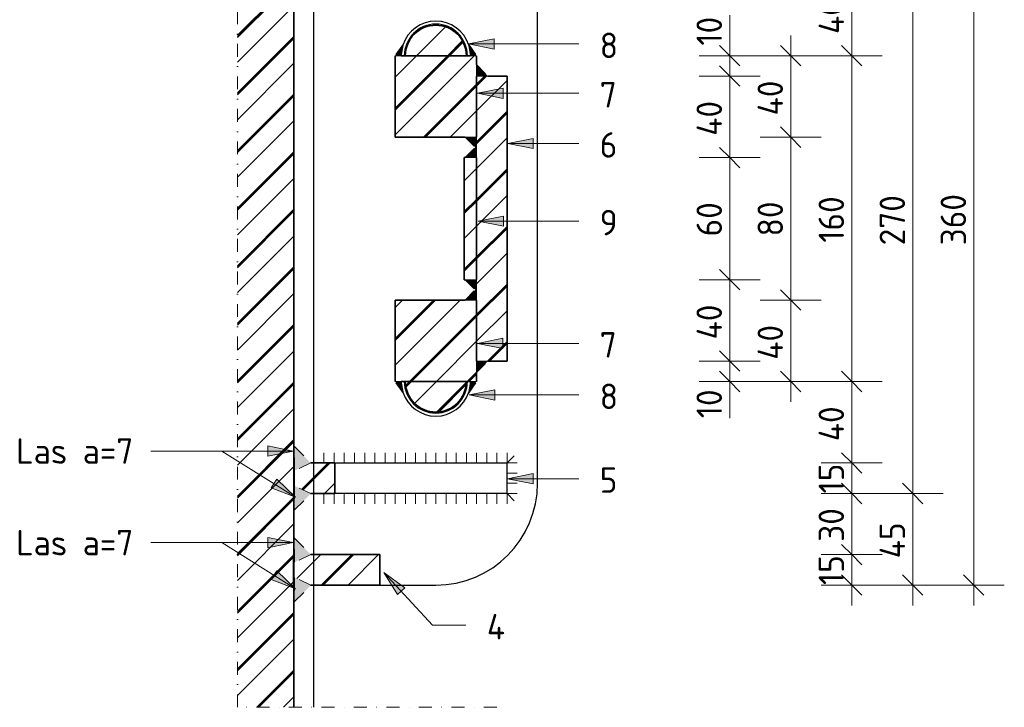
# Model space of a CAD drawing. Header units: millimetres. Extents: x -234509 to -203707, y -19731 to 120094.
# Tile 2 of 72: x -230072 to -229588, y 2060 to 2398. Entities that reach past the tile are written whole.
import ezdxf

# ---------------------------------------------------------------- set-up
doc = ezdxf.new("R2010")
doc.units = ezdxf.units.MM
doc.linetypes.add('Dash dot', pattern=[15.875, 6.35, -4.7625, 0, -4.7625])
for name, color, linetype, lineweight in [('Multi-Category Tags', 10, 'Continuous', 18), ('Multi-Category Tags-1', 7, 'Continuous', 18), ('N-CO-BC-BETONVORM-G', 50, 'Continuous', 25), ('N-CO-BC-BETONVORM-G-1', 50, 'Continuous', 18), ('N-CO-SC-STAALVORM-G', 10, 'Continuous', 25), ('N-CO-SC-STAALVORM-G-1', 10, 'Continuous', 18), ('N-CO-SC-STAALVORM-GD', 90, 'Continuous', 35), ('X-XX-AL-CONSTRUCTIELIJN-G-3', 7, 'Dash dot', 18), ('X-XX-AL-CONSTRUCTIELIJN-G-6', 250, 'Continuous', 25), ('X-XX-AL-M', 7, 'Continuous', 18), ('X-XX-AL-M-5', 7, 'Continuous', 18), ('X-XX-AL-T25-1', 7, 'Continuous', 13), ('X_XX_AL_DETAIL1_G', 7, 'Continuous', 13)]:
    doc.layers.add(name, color=color, linetype=linetype, lineweight=lineweight)
doc.styles.add('NLCS-ISO_1', font='NLCS-ISO.ttf', dxfattribs={"height": 12.5})
doc.dimstyles.new('2_5_NLCS_diagonal_1', dxfattribs={"dimscale": 304.8, "dimtxt": 12.534437, "dimasz": 0.032808, "dimexe": 0.049213, "dimexo": 0.0625, "dimgap": 0, "dimtad": 1, "dimdec": 0, "dimzin": 0, "dimdsep": 46, "dimtxsty": 'NLCS-ISO_1', "dimblk1": 'OBLIQUE', "dimblk2": 'OBLIQUE', "dimsah": 1, "dimcen": 0.09, "dimdle": 0.032808, "dimazin": 0, "dimtfac": 1, "dimtdec": 4, "dimtix": 1, "dimtmove": 0, "dimatfit": 3, "dimfxl": 0.049213, "dimfxlon": 1, "dimtvp": 1, "dimtolj": 1, "dimtzin": 0, "dimarcsym": 2})
doc.dimstyles.new('2_5_NLCS_diagonal_2', dxfattribs={"dimscale": 304.8, "dimtxt": 12.534437, "dimasz": 0.032808, "dimexe": 0.049213, "dimexo": 0.0625, "dimgap": 0, "dimtad": 1, "dimdec": 0, "dimzin": 0, "dimdsep": 46, "dimtxsty": 'NLCS-ISO_1', "dimblk1": 'OBLIQUE', "dimblk2": 'OBLIQUE', "dimsah": 1, "dimcen": 0.09, "dimdle": 0.032808, "dimazin": 0, "dimtfac": 1, "dimtdec": 4, "dimtix": 1, "dimtmove": 1, "dimatfit": 3, "dimfxl": 0.049213, "dimfxlon": 1, "dimtvp": 1, "dimtolj": 1, "dimtzin": 0, "dimarcsym": 2})
pattern_1 = [(45, (-34620.818, -8585), (-14.142136, 14.142136), []), (45, (-34620.818, -8572.858), (-14.142136, 14.142136), []), (45, (-34620.818, -8572.358), (-14.142136, 14.142136), []), (45, (-34620.818, -8571.858), (-14.142136, 14.142136), [])]

# ---------------------------------------------------------------- blocks, each defined once
blk = doc.blocks.new('GM_type3 - GM_type3-3483063-Section 6 - Dependent 2')
at = {"layer": 'N-CO-SC-STAALVORM-G'}
for p, q in [((-34681.56, 2480), (-34709.01, 2480)), ((-34631.56, 2170), (-34631.56, 2430)), ((-34709.01, 2120), (-34681.56, 2120))]:
    blk.add_line(p, q, dxfattribs=at)
for centre, radius, start, end in [((-34681.56, 2430), 50, 0, 90), ((-34681.56, 2380), 17, 18.023, 161.977), ((-34681.56, 2220), 17, 198.023, 341.977), ((-34681.56, 2170), 50, 270, 360)]:
    blk.add_arc(centre, radius, start, end, dxfattribs=at)
blk = doc.blocks.new('GM_type5 - GM_type5-V29-Section 6 - Dependent 2')
at = {"layer": 'N-CO-BC-BETONVORM-G-1'}
h = blk.add_hatch(dxfattribs=at)
h.set_pattern_fill('ACO-STAAL', color=256, style=0, pattern_type=2)
h.set_pattern_definition(pattern_1)
h.paths.add_polyline_path([(-34742.98, 2165), (-34731.17, 2165), (-34731.17, 2180), (-34742.98, 2180), (-34751.01, 2176.25), (-34751.01, 2180), (-34751.26, 2180), (-34751.26, 2165), (-34751.01, 2165), (-34751.01, 2168.75)], flags=0)
at = {"layer": 'N-CO-SC-STAALVORM-G'}
for p, q in [((-34731.17, 2180), (-34646.53, 2180)), ((-34646.53, 2165), (-34646.53, 2180)), ((-34646.53, 2165), (-34731.17, 2165))]:
    blk.add_line(p, q, dxfattribs=at)
at = {"layer": 'N-CO-SC-STAALVORM-GD'}
for p, q in [((-34751.01, 2180), (-34751.26, 2180)), ((-34751.26, 2180), (-34751.26, 2165)), ((-34741.61, 2180), (-34742.98, 2180)), ((-34731.17, 2180), (-34741.51, 2180)), ((-34731.17, 2165), (-34731.17, 2180)), ((-34751.26, 2165), (-34751.01, 2165)), ((-34742.98, 2165), (-34741.61, 2165)), ((-34741.51, 2165), (-34731.17, 2165))]:
    blk.add_line(p, q, dxfattribs=at)
blk = doc.blocks.new('GM_type4 - GM_type4-3520903-Section 6 - Dependent 2')
at = {"layer": 'N-CO-BC-BETONVORM-G-1'}
h = blk.add_hatch(dxfattribs=at)
h.set_pattern_fill('ACO-STAAL', color=256, style=0, pattern_type=2)
h.set_pattern_definition(pattern_1)
h.paths.add_polyline_path([(-34742.98, 2120), (-34709.01, 2120), (-34709.01, 2135), (-34742.98, 2135), (-34751.01, 2131.25), (-34751.01, 2135), (-34751.52, 2135), (-34751.52, 2120), (-34751.01, 2120), (-34751.01, 2123.75)], flags=0)
at = {"layer": 'N-CO-SC-STAALVORM-GD'}
for p, q in [((-34751.28, 2135), (-34751.52, 2135)), ((-34751.52, 2135), (-34751.52, 2120)), ((-34751.01, 2135), (-34751.28, 2135)), ((-34741.61, 2135), (-34742.98, 2135)), ((-34709.01, 2135), (-34741.51, 2135)), ((-34709.01, 2120), (-34709.01, 2135)), ((-34751.52, 2120), (-34751.28, 2120)), ((-34751.28, 2120), (-34751.01, 2120)), ((-34742.98, 2120), (-34741.61, 2120)), ((-34741.51, 2120), (-34709.01, 2120))]:
    blk.add_line(p, q, dxfattribs=at)
blk = doc.blocks.new('GM_M30 - M20-3491457-Section 6 - Dependent 2')
at = {"layer": 'N-CO-SC-STAALVORM-G-1'}
h = blk.add_hatch(dxfattribs=at)
h.set_pattern_fill('ACO-STAAL', color=256, style=0, pattern_type=2)
h.set_pattern_definition(pattern_1)
h.paths.add_polyline_path([(-34696.56, 2380), (-34666.56, 2380), (-34666.84, 2382.93), (-34667.7, 2385.74), (-34669.08, 2388.33), (-34670.95, 2390.61), (-34673.3, 2392.51), (-34675.82, 2393.86), (-34678.63, 2394.71), (-34681.56, 2395), (-34684.48, 2394.71), (-34687.3, 2393.86), (-34689.89, 2392.47), (-34692.16, 2390.61), (-34694.03, 2388.33), (-34695.41, 2385.74), (-34696.27, 2382.93)], flags=0)
at = {"layer": 'N-CO-SC-STAALVORM-G'}
for radius, start, end in [(15.5, 0, 180), (15, 119.4299, 120.3431), (15, 104.6569, 105.5701), (15, 74.4299, 75.3431), (15, 59.6569, 60.5701), (15, 149.6569, 150.5701), (15, 29.4299, 30.3431), (15, 164.4299, 165.3431), (15, 14.6569, 15.5701)]:
    blk.add_arc((-34681.56, 2380), radius, start, end, dxfattribs=at)
at = {"layer": 'N-CO-SC-STAALVORM-GD'}
blk.add_line((-34696.56, 2380), (-34666.56, 2380), dxfattribs=at)
blk.add_arc((-34681.56, 2380), 15, 0, 180, dxfattribs=at)
blk = doc.blocks.new('GM_M30 - M20-V31-Section 6 - Dependent 2')
at = {"layer": 'N-CO-SC-STAALVORM-G-1'}
h = blk.add_hatch(dxfattribs=at)
h.set_pattern_fill('ACO-STAAL', color=256, style=0, pattern_type=2)
h.set_pattern_definition(pattern_1)
h.paths.add_polyline_path([(-34681.56, 2205), (-34678.63, 2205.29), (-34675.76, 2206.17), (-34673.22, 2207.53), (-34670.95, 2209.39), (-34669.08, 2211.67), (-34667.7, 2214.26), (-34666.84, 2217.07), (-34666.56, 2220), (-34696.56, 2220), (-34696.27, 2217.07), (-34695.41, 2214.26), (-34694.03, 2211.67), (-34692.16, 2209.39), (-34689.89, 2207.53), (-34687.3, 2206.14), (-34684.48, 2205.29)], flags=0)
at = {"layer": 'N-CO-SC-STAALVORM-G'}
for radius, start, end in [(15.5, 180, 0), (15, 194.6569, 195.5701), (15, 209.4299, 210.3431), (15, 329.6569, 330.5701), (15, 344.4299, 345.3431), (15, 239.6569, 240.5701), (15, 299.4299, 300.3431), (15, 254.4299, 255.3431), (15, 284.6569, 285.5701)]:
    blk.add_arc((-34681.56, 2220), radius, start, end, dxfattribs=at)
at = {"layer": 'N-CO-SC-STAALVORM-GD'}
blk.add_line((-34666.56, 2220), (-34696.56, 2220), dxfattribs=at)
blk.add_arc((-34681.56, 2220), 15, 180, 360, dxfattribs=at)
blk = doc.blocks.new('GM_type7 - GM_type7-3490173-Section 6 - Dependent 2')
at = {"layer": 'N-CO-BC-BETONVORM-G-1'}
h = blk.add_hatch(dxfattribs=at)
h.set_pattern_fill('ACO-STAAL', color=256, style=0, pattern_type=2)
h.set_pattern_definition(pattern_1)
h.paths.add_polyline_path([(-34701.56, 2340), (-34661.56, 2340), (-34661.56, 2380), (-34701.56, 2380), (-34701.56, 2342.82)], flags=0)
at = {"layer": 'N-CO-SC-STAALVORM-GD'}
for p, q in [((-34701.56, 2380), (-34701.56, 2340)), ((-34664.56, 2380), (-34698.56, 2380)), ((-34661.56, 2375.62), (-34661.56, 2380)), ((-34661.56, 2340), (-34661.56, 2370)), ((-34701.56, 2340), (-34667.18, 2340))]:
    blk.add_line(p, q, dxfattribs=at)
blk = doc.blocks.new('GM_type7 - GM_type7-V32-Section 6 - Dependent 2')
at = {"layer": 'N-CO-BC-BETONVORM-G-1'}
h = blk.add_hatch(dxfattribs=at)
h.set_pattern_fill('ACO-STAAL', color=256, style=0, pattern_type=2)
h.set_pattern_definition(pattern_1)
h.paths.add_polyline_path([(-34661.56, 2220), (-34661.56, 2260), (-34701.56, 2260), (-34701.56, 2220), (-34664.76, 2220)], flags=0)
at = {"layer": 'N-CO-SC-STAALVORM-GD'}
for p, q in [((-34667.18, 2260), (-34701.56, 2260)), ((-34701.56, 2260), (-34701.56, 2220)), ((-34661.56, 2230), (-34661.56, 2260)), ((-34661.56, 2220), (-34661.56, 2224.38)), ((-34698.56, 2220), (-34664.56, 2220))]:
    blk.add_line(p, q, dxfattribs=at)
blk = doc.blocks.new('GM_type6 - GM_type6-3496029-Section 6 - Dependent 2')
at = {"layer": 'N-CO-BC-BETONVORM-G-1'}
h = blk.add_hatch(dxfattribs=at)
h.set_pattern_fill('ACO-STAAL', color=256, style=0, pattern_type=2)
h.set_pattern_definition(pattern_1)
h.paths.add_polyline_path([(-34661.56, 2230), (-34646.56, 2230), (-34646.56, 2370), (-34661.56, 2370), (-34661.56, 2243.44)], flags=0)
at = {"layer": 'N-CO-SC-STAALVORM-GD'}
for p, q in [((-34661.56, 2370), (-34661.56, 2340)), ((-34646.56, 2370), (-34655.94, 2370)), ((-34646.56, 2230), (-34646.56, 2370)), ((-34661.56, 2330), (-34661.56, 2270)), ((-34661.56, 2260), (-34661.56, 2230)), ((-34655.94, 2230), (-34646.56, 2230))]:
    blk.add_line(p, q, dxfattribs=at)
blk = doc.blocks.new('GM_type12 - GM_type9-3500595-Section 6 - Dependent 2')
at = {"layer": 'N-CO-BC-BETONVORM-G-1'}
h = blk.add_hatch(dxfattribs=at)
h.set_pattern_fill('ACO-STAAL', color=256, style=0, pattern_type=2)
h.set_pattern_definition(pattern_1)
h.paths.add_polyline_path([(-34667.18, 2270), (-34661.56, 2270), (-34661.56, 2330), (-34667.56, 2330), (-34667.56, 2270)], flags=0)
at = {"layer": 'N-CO-SC-STAALVORM-GD'}
for p, q in [((-34667.18, 2330), (-34667.56, 2330)), ((-34667.56, 2330), (-34667.56, 2270)), ((-34661.56, 2270), (-34661.56, 2330)), ((-34667.56, 2270), (-34667.18, 2270))]:
    blk.add_line(p, q, dxfattribs=at)
blk = doc.blocks.new('GM_buispaal-Blauwverlaat - GM_buispaal-Blauwverlaat-3493027-Section 6 - Dependent 2')
at = {"layer": 'N-CO-BC-BETONVORM-G-1'}
h = blk.add_hatch(dxfattribs=at)
h.set_pattern_fill('ACO-STAAL', color=256, style=0, pattern_type=2)
h.set_pattern_definition(pattern_1)
h.paths.add_polyline_path([(-34754.6, 2060), (-34751.28, 2060), (-34751.28, 2574.72), (-34778.98, 2574.72), (-34778.98, 2060)], flags=0)
at = {"layer": 'N-CO-SC-STAALVORM-G'}
blk.add_line((-34741.56, 2060), (-34741.56, 2574.72), dxfattribs=at)
at = {"layer": 'N-CO-SC-STAALVORM-GD'}
blk.add_line((-34751.28, 2060), (-34751.28, 2574.72), dxfattribs=at)
blk = doc.blocks.new('DIMBLOCK37-Section 6 - Dependent 2')
at = {"layer": 'X-XX-AL-M-5'}
for p, q in [((-229602.56, 2490), (-229602.56, 2110)), ((-229602.56, 2480), (-229607.56, 2485)), ((-229617.56, 2480), (-229587.56, 2480)), ((-229602.56, 2480), (-229617.56, 2480)), ((-229602.56, 2480), (-229597.56, 2475)), ((-229602.56, 2120), (-229607.56, 2125)), ((-229617.56, 2120), (-229587.56, 2120)), ((-229602.56, 2120), (-229617.56, 2120)), ((-229602.56, 2120), (-229597.56, 2115))]:
    blk.add_line(p, q, dxfattribs=at)
at = {"layer": 'X-XX-AL-M-5', "color": 0, "insert": (-229618.85, 2286.87), "char_height": 12.5, "width": 31.5016, "attachment_point": 1, "rotation": 90, "line_spacing_factor": 1.135194, "style": 'NLCS-ISO_1'}
blk.add_mtext('360', dxfattribs=at)
blk = doc.blocks.new('_Oblique')
at = {"color": 0, "linetype": 'ByBlock', "lineweight": -2}
blk.add_line((-0.5, -0.5), (0.5, 0.5), dxfattribs=at)
blk = doc.blocks.new('DIMBLOCK39-Section 6 - Dependent 2')
at = {"layer": 'X-XX-AL-M-5'}
for p, q in [((-229632.56, 2435), (-229637.56, 2440)), ((-229647.56, 2435), (-229617.56, 2435)), ((-229632.56, 2435), (-229647.56, 2435)), ((-229632.56, 2435), (-229632.56, 2165)), ((-229632.56, 2435), (-229627.56, 2430)), ((-229632.56, 2165), (-229637.56, 2170)), ((-229647.56, 2165), (-229617.56, 2165)), ((-229632.56, 2165), (-229647.56, 2165)), ((-229632.56, 2165), (-229627.56, 2160))]:
    blk.add_line(p, q, dxfattribs=at)
at = {"layer": 'X-XX-AL-M-5', "color": 0, "insert": (-229648.85, 2286.87), "char_height": 12.5, "width": 31.5016, "attachment_point": 1, "rotation": 90, "line_spacing_factor": 1.135194, "style": 'NLCS-ISO_1'}
blk.add_mtext('270', dxfattribs=at)
blk = doc.blocks.new('DIMBLOCK40-Section 6 - Dependent 2')
at = {"layer": 'X-XX-AL-M-5'}
for p, q in [((-229632.56, 2165), (-229637.56, 2170)), ((-229647.56, 2165), (-229617.56, 2165)), ((-229632.56, 2165), (-229647.56, 2165)), ((-229632.56, 2165), (-229632.56, 2110)), ((-229632.56, 2165), (-229627.56, 2160)), ((-229632.56, 2120), (-229637.56, 2125)), ((-229647.56, 2120), (-229617.56, 2120)), ((-229632.56, 2120), (-229647.56, 2120)), ((-229632.56, 2120), (-229627.56, 2115))]:
    blk.add_line(p, q, dxfattribs=at)
at = {"layer": 'X-XX-AL-M-5', "color": 0, "insert": (-229648.85, 2133.16), "char_height": 12.5, "width": 22.4201, "attachment_point": 1, "rotation": 90, "line_spacing_factor": 1.135194, "style": 'NLCS-ISO_1'}
blk.add_mtext('45', dxfattribs=at)
blk = doc.blocks.new('DIMBLOCK44-Section 6 - Dependent 2')
at = {"layer": 'X-XX-AL-M-5'}
for p, q in [((-229662.56, 2420), (-229667.56, 2425)), ((-229677.56, 2420), (-229647.56, 2420)), ((-229662.56, 2420), (-229677.56, 2420)), ((-229662.56, 2420), (-229662.56, 2380)), ((-229662.56, 2420), (-229657.56, 2415)), ((-229662.56, 2380), (-229667.56, 2385)), ((-229677.56, 2380), (-229647.56, 2380)), ((-229662.56, 2380), (-229677.56, 2380)), ((-229662.56, 2380), (-229657.56, 2375))]:
    blk.add_line(p, q, dxfattribs=at)
at = {"layer": 'X-XX-AL-M-5', "color": 0, "insert": (-229678.85, 2390.66), "char_height": 12.5, "width": 22.4201, "attachment_point": 1, "rotation": 90, "line_spacing_factor": 1.135194, "style": 'NLCS-ISO_1'}
blk.add_mtext('40', dxfattribs=at)
blk = doc.blocks.new('DIMBLOCK45-Section 6 - Dependent 2')
at = {"layer": 'X-XX-AL-M-5'}
for p, q in [((-229662.56, 2380), (-229667.56, 2385)), ((-229677.56, 2380), (-229647.56, 2380)), ((-229662.56, 2380), (-229677.56, 2380)), ((-229662.56, 2380), (-229662.56, 2220)), ((-229662.56, 2380), (-229657.56, 2375)), ((-229662.56, 2220), (-229667.56, 2225)), ((-229677.56, 2220), (-229647.56, 2220)), ((-229662.56, 2220), (-229677.56, 2220)), ((-229662.56, 2220), (-229657.56, 2215))]:
    blk.add_line(p, q, dxfattribs=at)
at = {"layer": 'X-XX-AL-M-5', "color": 0, "insert": (-229678.85, 2288.18), "char_height": 12.5, "width": 28.3799, "attachment_point": 1, "rotation": 90, "line_spacing_factor": 1.135194, "style": 'NLCS-ISO_1'}
blk.add_mtext('160', dxfattribs=at)
blk = doc.blocks.new('DIMBLOCK46-Section 6 - Dependent 2')
at = {"layer": 'X-XX-AL-M-5'}
for p, q in [((-229662.56, 2220), (-229667.56, 2225)), ((-229677.56, 2220), (-229647.56, 2220)), ((-229662.56, 2220), (-229677.56, 2220)), ((-229662.56, 2220), (-229662.56, 2180)), ((-229662.56, 2220), (-229657.56, 2215)), ((-229662.56, 2180), (-229667.56, 2185)), ((-229677.56, 2180), (-229647.56, 2180)), ((-229662.56, 2180), (-229677.56, 2180)), ((-229662.56, 2180), (-229657.56, 2175))]:
    blk.add_line(p, q, dxfattribs=at)
at = {"layer": 'X-XX-AL-M-5', "color": 0, "insert": (-229678.85, 2190.66), "char_height": 12.5, "width": 22.4201, "attachment_point": 1, "rotation": 90, "line_spacing_factor": 1.135194, "style": 'NLCS-ISO_1'}
blk.add_mtext('40', dxfattribs=at)
blk = doc.blocks.new('DIMBLOCK47-Section 6 - Dependent 2')
at = {"layer": 'X-XX-AL-M-5'}
for p, q in [((-229662.56, 2180), (-229667.56, 2185)), ((-229677.56, 2180), (-229647.56, 2180)), ((-229662.56, 2180), (-229677.56, 2180)), ((-229662.56, 2180), (-229662.56, 2165)), ((-229662.56, 2180), (-229657.56, 2175)), ((-229662.56, 2165), (-229667.56, 2170)), ((-229677.56, 2165), (-229647.56, 2165)), ((-229662.56, 2165), (-229677.56, 2165)), ((-229662.56, 2165), (-229657.56, 2160))]:
    blk.add_line(p, q, dxfattribs=at)
at = {"layer": 'X-XX-AL-M-5', "color": 0, "insert": (-229678.85, 2165.05), "char_height": 12.5, "width": 17.8793, "attachment_point": 1, "rotation": 90, "line_spacing_factor": 1.135194, "style": 'NLCS-ISO_1'}
blk.add_mtext('15', dxfattribs=at)
blk = doc.blocks.new('DIMBLOCK48-Section 6 - Dependent 2')
at = {"layer": 'X-XX-AL-M-5'}
for p, q in [((-229662.56, 2165), (-229667.56, 2170)), ((-229677.56, 2165), (-229647.56, 2165)), ((-229662.56, 2165), (-229677.56, 2165)), ((-229662.56, 2165), (-229662.56, 2135)), ((-229662.56, 2165), (-229657.56, 2160)), ((-229662.56, 2135), (-229667.56, 2140)), ((-229677.56, 2135), (-229647.56, 2135)), ((-229662.56, 2135), (-229677.56, 2135)), ((-229662.56, 2135), (-229657.56, 2130))]:
    blk.add_line(p, q, dxfattribs=at)
at = {"layer": 'X-XX-AL-M-5', "color": 0, "insert": (-229678.85, 2141.25), "char_height": 12.5, "width": 21.0011, "attachment_point": 1, "rotation": 90, "line_spacing_factor": 1.135194, "style": 'NLCS-ISO_1'}
blk.add_mtext('30', dxfattribs=at)
blk = doc.blocks.new('DIMBLOCK49-Section 6 - Dependent 2')
at = {"layer": 'X-XX-AL-M-5'}
for p, q in [((-229662.56, 2135), (-229667.56, 2140)), ((-229677.56, 2135), (-229647.56, 2135)), ((-229662.56, 2135), (-229677.56, 2135)), ((-229662.56, 2135), (-229662.56, 2110)), ((-229662.56, 2135), (-229657.56, 2130)), ((-229662.56, 2120), (-229667.56, 2125)), ((-229677.56, 2120), (-229647.56, 2120)), ((-229662.56, 2120), (-229677.56, 2120)), ((-229662.56, 2120), (-229657.56, 2115))]:
    blk.add_line(p, q, dxfattribs=at)
at = {"layer": 'X-XX-AL-M-5', "color": 0, "insert": (-229678.85, 2120.05), "char_height": 12.5, "width": 17.8793, "attachment_point": 1, "rotation": 90, "line_spacing_factor": 1.135194, "style": 'NLCS-ISO_1'}
blk.add_mtext('15', dxfattribs=at)
blk = doc.blocks.new('DIMBLOCK50-Section 6 - Dependent 2')
at = {"layer": 'X-XX-AL-M-5'}
for p, q in [((-229692.56, 2390), (-229692.56, 2340)), ((-229692.56, 2380), (-229697.56, 2385)), ((-229707.56, 2380), (-229677.56, 2380)), ((-229692.56, 2380), (-229707.56, 2380)), ((-229692.56, 2380), (-229687.56, 2375)), ((-229692.56, 2340), (-229697.56, 2345)), ((-229707.56, 2340), (-229677.56, 2340)), ((-229692.56, 2340), (-229707.56, 2340)), ((-229692.56, 2340), (-229687.56, 2335))]:
    blk.add_line(p, q, dxfattribs=at)
at = {"layer": 'X-XX-AL-M-5', "color": 0, "insert": (-229708.85, 2350.66), "char_height": 12.5, "width": 22.4201, "attachment_point": 1, "rotation": 90, "line_spacing_factor": 1.135194, "style": 'NLCS-ISO_1'}
blk.add_mtext('40', dxfattribs=at)
blk = doc.blocks.new('DIMBLOCK51-Section 6 - Dependent 2')
at = {"layer": 'X-XX-AL-M-5'}
for p, q in [((-229692.56, 2340), (-229697.56, 2345)), ((-229707.56, 2340), (-229677.56, 2340)), ((-229692.56, 2340), (-229707.56, 2340)), ((-229692.56, 2340), (-229692.56, 2260)), ((-229692.56, 2340), (-229687.56, 2335)), ((-229692.56, 2260), (-229697.56, 2265)), ((-229707.56, 2260), (-229677.56, 2260)), ((-229692.56, 2260), (-229707.56, 2260)), ((-229692.56, 2260), (-229687.56, 2255))]:
    blk.add_line(p, q, dxfattribs=at)
at = {"layer": 'X-XX-AL-M-5', "color": 0, "insert": (-229708.85, 2291.25), "char_height": 12.5, "width": 21.0011, "attachment_point": 1, "rotation": 90, "line_spacing_factor": 1.135194, "style": 'NLCS-ISO_1'}
blk.add_mtext('80', dxfattribs=at)
blk = doc.blocks.new('DIMBLOCK52-Section 6 - Dependent 2')
at = {"layer": 'X-XX-AL-M-5'}
for p, q in [((-229692.56, 2260), (-229697.56, 2265)), ((-229707.56, 2260), (-229677.56, 2260)), ((-229692.56, 2260), (-229707.56, 2260)), ((-229692.56, 2260), (-229692.56, 2210)), ((-229692.56, 2260), (-229687.56, 2255)), ((-229692.56, 2220), (-229697.56, 2225)), ((-229707.56, 2220), (-229677.56, 2220)), ((-229692.56, 2220), (-229707.56, 2220)), ((-229692.56, 2220), (-229687.56, 2215))]:
    blk.add_line(p, q, dxfattribs=at)
at = {"layer": 'X-XX-AL-M-5', "color": 0, "insert": (-229708.85, 2230.66), "char_height": 12.5, "width": 22.4201, "attachment_point": 1, "rotation": 90, "line_spacing_factor": 1.135194, "style": 'NLCS-ISO_1'}
blk.add_mtext('40', dxfattribs=at)
blk = doc.blocks.new('DIMBLOCK53-Section 6 - Dependent 2')
at = {"layer": 'X-XX-AL-M-5'}
for p, q in [((-229722.56, 2399.88), (-229722.56, 2384.98)), ((-229722.56, 2390), (-229722.56, 2370)), ((-229722.56, 2380), (-229727.56, 2385)), ((-229722.56, 2384.98), (-229722.56, 2375)), ((-229737.56, 2380), (-229707.56, 2380)), ((-229722.56, 2380), (-229737.56, 2380)), ((-229722.56, 2380), (-229717.56, 2375)), ((-229722.56, 2370), (-229727.56, 2375)), ((-229737.56, 2370), (-229707.56, 2370)), ((-229722.56, 2370), (-229737.56, 2370)), ((-229722.56, 2370), (-229717.56, 2365))]:
    blk.add_line(p, q, dxfattribs=at)
at = {"layer": 'X-XX-AL-M-5', "color": 0, "insert": (-229738.85, 2384.98), "char_height": 12.5, "width": 17.8793, "attachment_point": 1, "rotation": 90, "line_spacing_factor": 1.135194, "style": 'NLCS-ISO_1'}
blk.add_mtext('10', dxfattribs=at)
blk = doc.blocks.new('DIMBLOCK54-Section 6 - Dependent 2')
at = {"layer": 'X-XX-AL-M-5'}
for p, q in [((-229722.56, 2370), (-229727.56, 2375)), ((-229737.56, 2370), (-229707.56, 2370)), ((-229722.56, 2370), (-229737.56, 2370)), ((-229722.56, 2370), (-229722.56, 2330)), ((-229722.56, 2370), (-229717.56, 2365)), ((-229722.56, 2330), (-229727.56, 2335)), ((-229737.56, 2330), (-229707.56, 2330)), ((-229722.56, 2330), (-229737.56, 2330)), ((-229722.56, 2330), (-229717.56, 2325))]:
    blk.add_line(p, q, dxfattribs=at)
at = {"layer": 'X-XX-AL-M-5', "color": 0, "insert": (-229738.85, 2340.66), "char_height": 12.5, "width": 22.4201, "attachment_point": 1, "rotation": 90, "line_spacing_factor": 1.135194, "style": 'NLCS-ISO_1'}
blk.add_mtext('40', dxfattribs=at)
blk = doc.blocks.new('DIMBLOCK55-Section 6 - Dependent 2')
at = {"layer": 'X-XX-AL-M-5'}
for p, q in [((-229722.56, 2330), (-229727.56, 2335)), ((-229737.56, 2330), (-229707.56, 2330)), ((-229722.56, 2330), (-229737.56, 2330)), ((-229722.56, 2330), (-229722.56, 2270)), ((-229722.56, 2330), (-229717.56, 2325)), ((-229722.56, 2270), (-229727.56, 2275)), ((-229737.56, 2270), (-229707.56, 2270)), ((-229722.56, 2270), (-229737.56, 2270)), ((-229722.56, 2270), (-229717.56, 2265))]:
    blk.add_line(p, q, dxfattribs=at)
at = {"layer": 'X-XX-AL-M-5', "color": 0, "insert": (-229738.85, 2291.25), "char_height": 12.5, "width": 21.0011, "attachment_point": 1, "rotation": 90, "line_spacing_factor": 1.135194, "style": 'NLCS-ISO_1'}
blk.add_mtext('60', dxfattribs=at)
blk = doc.blocks.new('DIMBLOCK56-Section 6 - Dependent 2')
at = {"layer": 'X-XX-AL-M-5'}
for p, q in [((-229722.56, 2270), (-229727.56, 2275)), ((-229737.56, 2270), (-229707.56, 2270)), ((-229722.56, 2270), (-229737.56, 2270)), ((-229722.56, 2270), (-229722.56, 2230)), ((-229722.56, 2270), (-229717.56, 2265)), ((-229722.56, 2230), (-229727.56, 2235)), ((-229737.56, 2230), (-229707.56, 2230)), ((-229722.56, 2230), (-229737.56, 2230)), ((-229722.56, 2230), (-229717.56, 2225))]:
    blk.add_line(p, q, dxfattribs=at)
at = {"layer": 'X-XX-AL-M-5', "color": 0, "insert": (-229738.85, 2240.66), "char_height": 12.5, "width": 22.4201, "attachment_point": 1, "rotation": 90, "line_spacing_factor": 1.135194, "style": 'NLCS-ISO_1'}
blk.add_mtext('40', dxfattribs=at)
blk = doc.blocks.new('DIMBLOCK57-Section 6 - Dependent 2')
at = {"layer": 'X-XX-AL-M-5'}
for p, q in [((-229722.56, 2230), (-229727.56, 2235)), ((-229737.56, 2230), (-229707.56, 2230)), ((-229722.56, 2230), (-229737.56, 2230)), ((-229722.56, 2230), (-229722.56, 2210)), ((-229722.56, 2230), (-229717.56, 2225)), ((-229722.56, 2220), (-229727.56, 2225)), ((-229722.56, 2216.88), (-229722.56, 2225)), ((-229737.56, 2220), (-229707.56, 2220)), ((-229722.56, 2220), (-229737.56, 2220)), ((-229722.56, 2220), (-229717.56, 2215)), ((-229722.56, 2201.98), (-229722.56, 2216.88))]:
    blk.add_line(p, q, dxfattribs=at)
at = {"layer": 'X-XX-AL-M-5', "color": 0, "insert": (-229738.85, 2201.98), "char_height": 12.5, "width": 17.8793, "attachment_point": 1, "rotation": 90, "line_spacing_factor": 1.135194, "style": 'NLCS-ISO_1'}
blk.add_mtext('10', dxfattribs=at)

msp = doc.modelspace()

# ---------------------------------------------------------------- hatches: boundary and pattern name
at = {"layer": 'Multi-Category Tags'}
for points in [[(-229850.87, 2385.78), (-229838.37, 2383.28), (-229838.37, 2388.28)], [(-229846.48, 2361.54), (-229833.98, 2359.04), (-229833.98, 2364.04)], [(-229831.64, 2336.91), (-229819.14, 2334.41), (-229819.14, 2339.41)], [(-229846.19, 2298.74), (-229833.69, 2296.24), (-229833.69, 2301.24)], [(-229846.5, 2238.72), (-229834, 2236.22), (-229834, 2241.22)], [(-229850.55, 2213.41), (-229838.05, 2210.91), (-229838.05, 2215.91)], [(-229831.73, 2172.28), (-229819.23, 2169.78), (-229819.23, 2174.78)], [(-229892.52, 2126.25), (-229885.92, 2115.34), (-229882.23, 2118.72)]]:
    msp.add_hatch(color=256, dxfattribs=at).paths.add_polyline_path(points, flags=0)
at = {"layer": 'X-XX-AL-CONSTRUCTIELIJN-G-6'}
for points in [[(-229887, 2380), (-229884, 2380), (-229882.97, 2385.81)], [(-229847, 2380), (-229851.02, 2385.81), (-229850, 2380)], [(-229841.38, 2370), (-229847, 2375.62), (-229847, 2370)], [(-229847.62, 2335), (-229847, 2335.62), (-229847, 2340), (-229852.62, 2340), (-229848.24, 2335.62)], [(-229847, 2330), (-229847, 2335.62), (-229852.62, 2330), (-229850.2, 2330)], [(-229847.62, 2265), (-229847, 2265.62), (-229847, 2270), (-229852.62, 2270), (-229848.24, 2265.62)], [(-229847, 2260), (-229847, 2265.62), (-229852.62, 2260), (-229850.2, 2260)], [(-229847, 2224.38), (-229841.38, 2230), (-229847, 2230)], [(-229882.97, 2214.19), (-229884, 2220), (-229887, 2220)], [(-229851.02, 2214.19), (-229847, 2220), (-229850, 2220), (-229850.2, 2218.84)], [(-229936.46, 2176.25), (-229928.42, 2180), (-229936.46, 2188.03), (-229936.46, 2177.18)], [(-229936.46, 2156.97), (-229928.42, 2165), (-229936.46, 2168.75)], [(-229936.46, 2131.25), (-229928.42, 2135), (-229936.46, 2143.03)], [(-229936.46, 2111.97), (-229928.42, 2120), (-229936.46, 2123.75)]]:
    msp.add_hatch(color=256, dxfattribs=at).paths.add_polyline_path(points, flags=0)
at = {"layer": 'X-XX-AL-T25-1'}
for points in [[(-229937.1, 2185.86), (-229949.6, 2188.36), (-229949.6, 2183.36)], [(-229935.94, 2163.22), (-229945.22, 2171.96), (-229947.87, 2167.72)], [(-229937.1, 2140.86), (-229949.6, 2143.36), (-229949.6, 2138.36)], [(-229935.94, 2118.22), (-229945.22, 2126.96), (-229947.87, 2122.72)]]:
    msp.add_hatch(color=256, dxfattribs=at).paths.add_polyline_path(points, flags=0)

# ---------------------------------------------------------------- linework, layer by layer
at = {"layer": 'Multi-Category Tags'}
for p, q in [((-229838.37, 2388.28), (-229850.87, 2385.78)), ((-229838.37, 2383.28), (-229838.37, 2388.28)), ((-229850.87, 2385.78), (-229838.37, 2383.28)), ((-229850.87, 2385.78), (-229796.7, 2385.78)), ((-229833.98, 2364.04), (-229846.48, 2361.54)), ((-229833.98, 2359.04), (-229833.98, 2364.04)), ((-229846.48, 2361.54), (-229833.98, 2359.04)), ((-229846.48, 2361.54), (-229796.7, 2361.54)), ((-229819.14, 2339.41), (-229831.64, 2336.91)), ((-229819.14, 2334.41), (-229819.14, 2339.41)), ((-229831.64, 2336.91), (-229819.14, 2334.41)), ((-229831.64, 2336.91), (-229796.7, 2336.91)), ((-229833.69, 2301.24), (-229846.19, 2298.74)), ((-229833.69, 2296.24), (-229833.69, 2301.24)), ((-229846.19, 2298.74), (-229833.69, 2296.24)), ((-229846.19, 2298.74), (-229796.7, 2298.74)), ((-229834, 2241.22), (-229846.5, 2238.72)), ((-229834, 2236.22), (-229834, 2241.22)), ((-229846.5, 2238.72), (-229834, 2236.22)), ((-229846.5, 2238.72), (-229796.7, 2238.72)), ((-229838.05, 2215.91), (-229850.55, 2213.41)), ((-229850.55, 2213.41), (-229838.05, 2210.91)), ((-229850.55, 2213.41), (-229796.7, 2213.41)), ((-229838.05, 2210.91), (-229838.05, 2215.91)), ((-229819.23, 2174.78), (-229831.73, 2172.28)), ((-229819.23, 2169.78), (-229819.23, 2174.78)), ((-229831.73, 2172.28), (-229819.23, 2169.78)), ((-229831.73, 2172.28), (-229796.7, 2172.28)), ((-229892.52, 2126.25), (-229885.92, 2115.34)), ((-229882.23, 2118.72), (-229892.52, 2126.25)), ((-229892.52, 2126.25), (-229868.72, 2100.28)), ((-229885.92, 2115.34), (-229882.23, 2118.72)), ((-229868.72, 2100.28), (-229852.18, 2100.28))]:
    msp.add_line(p, q, dxfattribs=at)
at = {"layer": 'X-XX-AL-CONSTRUCTIELIJN-G-3'}
for p, q in [((-229964.43, 2060), (-229964.43, 2574.72)), ((-229882.97, 2385.81), (-229887, 2380)), ((-229884, 2380), (-229882.97, 2385.81)), ((-229850, 2380), (-229851.02, 2385.81)), ((-229851.02, 2385.81), (-229847, 2380)), ((-229887, 2380), (-229884, 2380)), ((-229847, 2380), (-229850, 2380)), ((-229847, 2370), (-229847, 2375.62)), ((-229847, 2375.62), (-229841.38, 2370)), ((-229841.38, 2370), (-229847, 2370)), ((-229847, 2340), (-229852.62, 2340)), ((-229852.62, 2340), (-229847.62, 2335)), ((-229847, 2335.62), (-229847, 2340)), ((-229852.62, 2330), (-229847, 2335.62)), ((-229847, 2335.62), (-229847, 2330)), ((-229847, 2330), (-229852.62, 2330)), ((-229847, 2270), (-229852.62, 2270)), ((-229852.62, 2270), (-229847.62, 2265)), ((-229847, 2265.62), (-229847, 2270)), ((-229852.62, 2260), (-229847, 2265.62)), ((-229847, 2265.62), (-229847, 2260)), ((-229847, 2260), (-229852.62, 2260)), ((-229841.38, 2230), (-229847, 2230)), ((-229847, 2230), (-229847, 2224.38)), ((-229847, 2224.38), (-229841.38, 2230)), ((-229887, 2220), (-229884, 2220)), ((-229882.97, 2214.19), (-229887, 2220)), ((-229884, 2220), (-229882.97, 2214.19)), ((-229850, 2220), (-229851.02, 2214.19)), ((-229851.02, 2214.19), (-229847, 2220)), ((-229847, 2220), (-229850, 2220)), ((-229936.46, 2188.03), (-229928.42, 2180)), ((-229936.46, 2176.25), (-229936.46, 2188.03)), ((-229928.42, 2180), (-229936.46, 2176.25)), ((-229928.42, 2165), (-229936.46, 2168.75)), ((-229936.46, 2168.75), (-229936.46, 2156.97)), ((-229936.46, 2156.97), (-229928.42, 2165)), ((-229936.46, 2143.03), (-229928.42, 2135)), ((-229936.46, 2131.25), (-229936.46, 2143.03)), ((-229928.42, 2135), (-229936.46, 2131.25)), ((-229928.42, 2120), (-229936.46, 2123.75)), ((-229936.46, 2123.75), (-229936.46, 2111.97)), ((-229936.46, 2111.97), (-229928.42, 2120)), ((-229837, 2060), (-229964.43, 2060))]:
    msp.add_line(p, q, dxfattribs=at)
at = {"layer": 'X-XX-AL-T25-1'}
for p, q in [((-229937.1, 2185.86), (-229949.6, 2188.36)), ((-229949.6, 2188.36), (-229949.6, 2183.36)), ((-230006.78, 2185.86), (-230007.1, 2185.86)), ((-229972.17, 2185.86), (-230006.78, 2185.86)), ((-229937.1, 2185.86), (-230006.78, 2185.86)), ((-229935.94, 2163.22), (-229972.17, 2185.86)), ((-229949.6, 2183.36), (-229937.1, 2185.86)), ((-229945.22, 2171.96), (-229947.87, 2167.72)), ((-229935.94, 2163.22), (-229945.22, 2171.96)), ((-229947.87, 2167.72), (-229935.94, 2163.22)), ((-230006.78, 2140.86), (-230007.1, 2140.86)), ((-229972.17, 2140.86), (-230006.78, 2140.86)), ((-229937.1, 2140.86), (-230006.78, 2140.86)), ((-229935.94, 2118.22), (-229972.17, 2140.86)), ((-229937.1, 2140.86), (-229949.6, 2143.36)), ((-229949.6, 2143.36), (-229949.6, 2138.36)), ((-229949.6, 2138.36), (-229937.1, 2140.86)), ((-229945.22, 2126.96), (-229947.87, 2122.72)), ((-229935.94, 2118.22), (-229945.22, 2126.96)), ((-229947.87, 2122.72), (-229935.94, 2118.22))]:
    msp.add_line(p, q, dxfattribs=at)
at = {"layer": 'X_XX_AL_DETAIL1_G'}
for p, q in [((-229926.98, 2180), (-229926.98, 2185)), ((-229921.98, 2180), (-229921.98, 2185)), ((-229916.98, 2180), (-229916.98, 2185)), ((-229911.98, 2180), (-229911.98, 2185)), ((-229906.98, 2180), (-229906.98, 2185)), ((-229901.98, 2180), (-229901.98, 2185)), ((-229896.98, 2180), (-229896.98, 2185)), ((-229891.98, 2180), (-229891.98, 2185)), ((-229886.98, 2180), (-229886.98, 2185)), ((-229881.98, 2180), (-229881.98, 2185)), ((-229876.98, 2180), (-229876.98, 2185)), ((-229871.98, 2180), (-229871.98, 2185)), ((-229866.98, 2180), (-229866.98, 2185)), ((-229861.98, 2180), (-229861.98, 2185)), ((-229856.98, 2180), (-229856.98, 2185)), ((-229851.98, 2180), (-229851.98, 2185)), ((-229846.98, 2180), (-229846.98, 2185)), ((-229841.98, 2180), (-229841.98, 2185)), ((-229836.98, 2180), (-229836.98, 2185)), ((-229831.98, 2180), (-229831.98, 2185)), ((-229831.98, 2180), (-229828.44, 2183.54)), ((-229831.98, 2180), (-229826.98, 2180)), ((-229831.98, 2175), (-229826.98, 2175)), ((-229831.98, 2170), (-229826.98, 2170)), ((-229926.98, 2165), (-229926.98, 2160)), ((-229921.98, 2165), (-229921.98, 2160)), ((-229916.98, 2165), (-229916.98, 2160)), ((-229911.98, 2165), (-229911.98, 2160)), ((-229906.98, 2165), (-229906.98, 2160)), ((-229901.98, 2165), (-229901.98, 2160)), ((-229896.98, 2165), (-229896.98, 2160)), ((-229891.98, 2165), (-229891.98, 2160)), ((-229886.98, 2165), (-229886.98, 2160)), ((-229881.98, 2165), (-229881.98, 2160)), ((-229876.98, 2165), (-229876.98, 2160)), ((-229871.98, 2165), (-229871.98, 2160)), ((-229866.98, 2165), (-229866.98, 2160)), ((-229861.98, 2165), (-229861.98, 2160)), ((-229856.98, 2165), (-229856.98, 2160)), ((-229851.98, 2165), (-229851.98, 2160)), ((-229846.98, 2165), (-229846.98, 2160)), ((-229841.98, 2165), (-229841.98, 2160)), ((-229836.98, 2165), (-229836.98, 2160)), ((-229831.98, 2165), (-229831.98, 2160)), ((-229831.98, 2165), (-229826.98, 2165)), ((-229831.98, 2165), (-229828.44, 2161.46))]:
    msp.add_line(p, q, dxfattribs=at)

# ---------------------------------------------------------------- block references
at = {"layer": 'N-CO-BC-BETONVORM-G'}
for name in ['GM_buispaal-Blauwverlaat - GM_buispaal-Blauwverlaat-3493027-Section 6 - Dependent 2', 'GM_type3 - GM_type3-3483063-Section 6 - Dependent 2', 'GM_M30 - M20-3491457-Section 6 - Dependent 2', 'GM_type7 - GM_type7-3490173-Section 6 - Dependent 2', 'GM_type6 - GM_type6-3496029-Section 6 - Dependent 2', 'GM_type12 - GM_type9-3500595-Section 6 - Dependent 2', 'GM_type7 - GM_type7-V32-Section 6 - Dependent 2', 'GM_M30 - M20-V31-Section 6 - Dependent 2', 'GM_type5 - GM_type5-V29-Section 6 - Dependent 2', 'GM_type4 - GM_type4-3520903-Section 6 - Dependent 2']:
    msp.add_blockref(name, (-195185.44, 0), dxfattribs=at)

# ---------------------------------------------------------------- texts
at = {"layer": 'Multi-Category Tags-1', "char_height": 12.5, "attachment_point": 1, "style": 'NLCS-ISO_1'}
for s, insert, width in [('8', (-229786.43, 2391.33), 10.8228), ('7', (-229786.43, 2367.09), 10.8228), ('6', (-229786.43, 2342.45), 10.8228), ('9', (-229786.43, 2304.29), 10.8228), ('7', (-229786.43, 2244.27), 10.8228), ('8', (-229786.43, 2218.96), 10.8228), ('5', (-229786.43, 2177.83), 10.8228), ('4', (-229841.92, 2105.83), 12.0253)]:
    msp.add_mtext(s, dxfattribs=dict(at, insert=insert, width=width))
at = {"layer": 'X-XX-AL-T25-1', "char_height": 12.5, "width": 74.1561, "attachment_point": 1, "style": 'NLCS-ISO_1'}
for insert in [(-230073.28, 2192.11), (-230073.28, 2147.11)]:
    msp.add_mtext('Las a=7', dxfattribs=dict(at, insert=insert))

# ---------------------------------------------------------------- dimensions: what is measured, and where the dimension line sits
at = {"layer": 'X-XX-AL-M'}
for base, p1, p2, override, picture, middle in [((-229602.56, 2120), (-229617.56, 2480), (-229617.56, 2120), {"dimpost": '<>', "dimfxl": 360}, 'DIMBLOCK37-Section 6 - Dependent 2', (-229608.81, 2300)), ((-229632.56, 2165), (-229647.56, 2435), (-229647.56, 2165), {"dimpost": '<>', "dimfxl": 270}, 'DIMBLOCK39-Section 6 - Dependent 2', (-229638.81, 2300)), ((-229662.56, 2380), (-229677.56, 2420), (-229677.56, 2380), {"dimpost": '<>', "dimfxl": 40}, 'DIMBLOCK44-Section 6 - Dependent 2', (-229668.81, 2400)), ((-229692.56, 2340), (-229707.56, 2380), (-229707.56, 2340), {"dimpost": '<>', "dimfxl": 40}, 'DIMBLOCK50-Section 6 - Dependent 2', (-229698.81, 2360)), ((-229662.56, 2220), (-229677.56, 2380), (-229677.56, 2220), {"dimpost": '<>', "dimfxl": 160}, 'DIMBLOCK45-Section 6 - Dependent 2', (-229668.81, 2300)), ((-229722.56, 2330), (-229737.56, 2370), (-229737.56, 2330), {"dimpost": '<>', "dimfxl": 40}, 'DIMBLOCK54-Section 6 - Dependent 2', (-229728.81, 2350)), ((-229692.56, 2260), (-229707.56, 2340), (-229707.56, 2260), {"dimpost": '<>', "dimfxl": 80}, 'DIMBLOCK51-Section 6 - Dependent 2', (-229698.81, 2300)), ((-229722.56, 2270), (-229737.56, 2330), (-229737.56, 2270), {"dimpost": '<>', "dimfxl": 60}, 'DIMBLOCK55-Section 6 - Dependent 2', (-229728.81, 2300)), ((-229722.56, 2230), (-229737.56, 2270), (-229737.56, 2230), {"dimpost": '<>', "dimfxl": 40}, 'DIMBLOCK56-Section 6 - Dependent 2', (-229728.81, 2250)), ((-229692.56, 2220), (-229707.56, 2260), (-229707.56, 2220), {"dimpost": '<>', "dimfxl": 40}, 'DIMBLOCK52-Section 6 - Dependent 2', (-229698.81, 2240)), ((-229662.56, 2180), (-229677.56, 2220), (-229677.56, 2180), {"dimpost": '<>', "dimfxl": 40}, 'DIMBLOCK46-Section 6 - Dependent 2', (-229668.81, 2200)), ((-229662.56, 2165), (-229677.56, 2180), (-229677.56, 2165), {"dimpost": '<>', "dimfxl": 15}, 'DIMBLOCK47-Section 6 - Dependent 2', (-229668.81, 2172.5)), ((-229662.56, 2135), (-229677.56, 2165), (-229677.56, 2135), {"dimpost": '<>', "dimfxl": 30}, 'DIMBLOCK48-Section 6 - Dependent 2', (-229668.81, 2150)), ((-229632.56, 2120), (-229647.56, 2165), (-229647.56, 2120), {"dimpost": '<>', "dimfxl": 45}, 'DIMBLOCK40-Section 6 - Dependent 2', (-229638.81, 2142.5)), ((-229662.56, 2120), (-229677.56, 2135), (-229677.56, 2120), {"dimpost": '<>', "dimfxl": 15}, 'DIMBLOCK49-Section 6 - Dependent 2', (-229668.81, 2127.5))]:
    dim = msp.add_linear_dim(base=base, p1=p1, p2=p2, angle=90, dimstyle='2_5_NLCS_diagonal_1', override=override, dxfattribs=at)
    dim.commit()
    dim.dimension.update_dxf_attribs({"geometry": picture, "text_midpoint": middle})
for base, p1, p2, picture, middle in [((-229722.56, 2370), (-229737.56, 2380), (-229737.56, 2370), 'DIMBLOCK53-Section 6 - Dependent 2', (-229730.51, 2393.92)), ((-229722.56, 2220), (-229737.56, 2230), (-229737.56, 2220), 'DIMBLOCK57-Section 6 - Dependent 2', (-229730.51, 2210.92))]:
    dim = msp.add_linear_dim(base=base, p1=p1, p2=p2, angle=90, dimstyle='2_5_NLCS_diagonal_2', override={"dimpost": '<>', "dimfxl": 10}, dxfattribs=at)
    dim.commit()
    dim.dimension.update_dxf_attribs({"geometry": picture, "text_midpoint": middle, "dimtype": 160, "text_rotation": 90})

doc.saveas('drawing.dxf')
